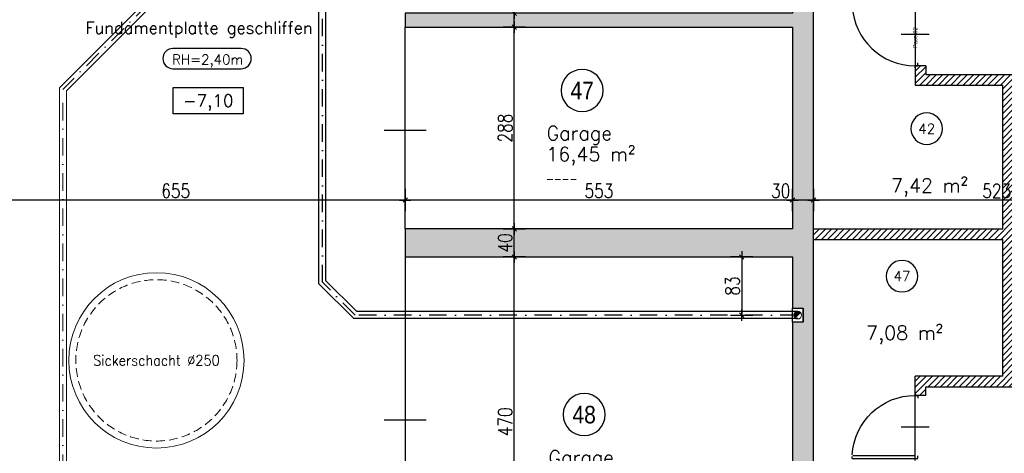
# Model space of a CAD drawing. Header units: centimetres. Extents: x -18458 to 60221, y -11985 to 33979.
# Tile 22 of 50: x 3222 to 4627, y 2050 to 2668. Entities that reach past the tile are written whole.
import ezdxf
from ezdxf.enums import TextEntityAlignment as Align

# ---------------------------------------------------------------- set-up
doc = ezdxf.new("R2010")
doc.units = ezdxf.units.CM
doc.header["$LTSCALE"] = 50
doc.header["$MEASUREMENT"] = 0
doc.header["$PDMODE"] = 34
doc.linetypes.add('HIDDEN', pattern=[0.375, 0.25, -0.125])
doc.linetypes.add('STRICHPUNKT', pattern=[1, 0.5, -0.25, 0, -0.25])
for name, color, linetype in [('01_Bemassung', 150, 'Continuous'), ('01_Installationen', 94, 'Continuous'), ('01_Mauern', 1, 'Continuous'), ('01_Mauern_Betonziegel', 147, 'Continuous'), ('01_Schraff_Beton', 5, 'Continuous'), ('01_Schraff_Betonziegel', 125, 'Continuous'), ('01_Text', 2, 'Continuous'), ('01_Tueren', 7, 'Continuous'), ('A-colgrid', 2, 'Continuous')]:
    doc.layers.add(name, color=color, linetype=linetype)
doc.layers.add('04_Inst_Abflüsse', color=44, linetype='Continuous', lineweight=9)
doc.layers.add('04_Inst_Weisswasser', color=142, linetype='Continuous', lineweight=9)
doc.styles.add('ReHe', font='AVGARDN.TTF')
doc.styles.add('Romans', font='Romans.shx')
doc.styles.add('SIPLEX1', font='romans.shx', dxfattribs={"width": 0.8})
doc.dimstyles.new('BEM-50_grundrisse', dxfattribs={"dimscale": 1.6, "dimtxt": 12.5, "dimasz": 0.4, "dimexe": 0.1, "dimexo": 0.5, "dimgap": 2, "dimtad": 1, "dimdec": 0, "dimrnd": 0.5, "dimzin": 12, "dimdsep": 46, "dimtxsty": 'SIPLEX1', "dimblk": 'bempkt', "dimcen": -0.2, "dimdle": 0.05, "dimse1": 1, "dimse2": 1, "dimclrd": 256, "dimclre": 256, "dimclrt": 256, "dimazin": 0, "dimtfac": 1, "dimtdec": 0, "dimtmove": 0, "dimatfit": 2, "dimldrblk": 'BEMPU', "dimfxl": 0, "dimtvp": 1, "dimtolj": 1, "dimtzin": 0, "dimarcsym": 0})
doc.dimstyles.new('Block_bem', dxfattribs={"dimtxt": 6, "dimasz": 0.18, "dimexe": 0.18, "dimexo": 0.0625, "dimgap": 2, "dimtad": 0, "dimdec": 0, "dimzin": 0, "dimdsep": 46, "dimtxsty": 'Standard', "dimcen": 0, "dimse1": 1, "dimse2": 1, "dimsd1": 1, "dimsd2": 1, "dimadec": 0, "dimazin": 0, "dimtfac": 1, "dimtdec": 0, "dimtix": 1, "dimtofl": 0, "dimtmove": 0, "dimatfit": 3, "dimfxl": 0, "dimtolj": 1, "dimtzin": 0, "dimarcsym": 0})

# ---------------------------------------------------------------- blocks, each defined once
blk = doc.blocks.new('rs_Keller')
at = {"layer": '01_Text', "color": 0}
blk.add_arc((0, 35), 22.5, 180.191, 179.809, dxfattribs=at)
at = {"layer": '01_Text', "color": 4, "style": 'Romans'}
blk.add_attdef('NR', text='', height=14, dxfattribs=at).set_placement((0, 35), align=Align.MIDDLE_CENTER)
at = {"layer": '01_Text', "color": 0, "style": 'Romans', "flags": 2}
blk.add_attdef('Keller', (-51.2, -26), '', height=20, dxfattribs=at)
at = {"layer": '01_Text', "color": 0, "style": 'Romans'}
blk.add_attdef('Nettofläche', (-51.2, -56), '', height=20, dxfattribs=at)
blk = doc.blocks.new('rs_Garage')
at = {"layer": '01_Text', "color": 0}
blk.add_arc((0, 40), 30, 180.191, 179.809, dxfattribs=at)
at = {"layer": '01_Text', "color": 0, "style": 'ReHe', "width": 0.9}
blk.add_attdef('GAR_NR', text='', height=25, dxfattribs=at).set_placement((0, 40), align=Align.MIDDLE_CENTER)
at = {"layer": '01_Text', "color": 0, "style": 'Romans'}
for tag, p in [('R_Bez', (-50.8, -31)), ('GAR_FL', (-51.2, -61))]:
    blk.add_attdef(tag, p, '', height=20, dxfattribs=at)
at = {"layer": 'Defpoints', "color": 91, "style": 'Romans'}
blk.add_attdef('Br_fl', (-51.5, -91), '', height=10, dxfattribs=at)
blk = doc.blocks.new('*D34')
at = {"layer": 'Defpoints', "color": 0}
for p in [(-86, 0), (-4, 0), (-86, -4)]:
    blk.add_point(p, dxfattribs=at)
at = {"layer": 'Defpoints', "color": 0, "insert": (-50, 0), "char_height": 6, "attachment_point": 5}
blk.add_mtext('\\A1;Pass 82', dxfattribs=at)
blk = doc.blocks.new('quote')
at = {"layer": '01_Text', "color": 0}
blk.add_lwpolyline([(50, 18.75), (50, -18.75), (-50, -18.75), (-50, 18.75)], close=True, dxfattribs=at)
at = {"layer": '01_Text', "color": 0, "style": 'Romans'}
blk.add_attdef('QUOTE', text='', height=17.5, dxfattribs=at).set_placement((0, -8.75), align=Align.CENTER)
blk = doc.blocks.new('ar015')
at = {"layer": '01_Text', "color": 0, "flags": 128}
blk.add_lwpolyline([(-49.4, -1.9), (48, -1.9, 1), (48, 26.9), (-49.4, 26.9, 1)], format="xyb", close=True, dxfattribs=at)
at = {"layer": '01_Text', "color": 1, "style": 'Romans'}
blk.add_attdef('Raumhöhe', text='', height=14, dxfattribs=at).set_placement((0, 0), align=Align.BOTTOM_CENTER)
blk = doc.blocks.new('bempkt')
at = {"layer": '01_Bemassung', "color": 0}
for p, q in [((0, -25), (0, 25)), ((12.5, 0), (-12.5, 0)), ((-4.95, -4.95), (4.95, 4.95))]:
    blk.add_line(p, q, dxfattribs=at)
blk = doc.blocks.new('*D387')
at = {"layer": '01_Bemassung', "lineweight": -2}
blk.add_line((4876.3, 2410.9), (4355.1, 2410.9), dxfattribs=at)
at = {"layer": 'Defpoints', "color": 0}
for p in [(4354.4, 2414.9), (4354.4, 2410.9), (4876.9, 2332.4)]:
    blk.add_point(p, dxfattribs=at)
at = {"layer": '01_Bemassung', "lineweight": -2, "xscale": 0.6400000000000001, "yscale": 0.6400000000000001, "zscale": 0.6400000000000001, "rotation": 180}
blk.add_blockref('bempkt', (4354.4, 2410.9), dxfattribs=at)
at = {"layer": '01_Bemassung', "lineweight": -2, "xscale": 0.6400000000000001, "yscale": 0.6400000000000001, "zscale": 0.6400000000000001}
blk.add_blockref('bempkt', (4876.9, 2410.9), dxfattribs=at)
at = {"layer": '01_Bemassung', "insert": (4615.7, 2424.1), "char_height": 20, "attachment_point": 5, "style": 'SIPLEX1'}
blk.add_mtext('\\A1;523', dxfattribs=at)
blk = doc.blocks.new('BEMPU')
at = {"layer": '01_Bemassung', "color": 4}
for p, q in [((0, -25), (0, 25)), ((5, 0), (-5, 0))]:
    blk.add_line(p, q, dxfattribs=at)
blk.add_circle((0, 0), 2.5, dxfattribs=at)
blk = doc.blocks.new('*D388')
at = {"layer": '01_Bemassung', "lineweight": -2}
for p, q in [((4324.4, 2410.9), (4291.5, 2410.9)), ((4353.8, 2410.9), (4325.1, 2410.9))]:
    blk.add_line(p, q, dxfattribs=at)
at = {"layer": 'Defpoints', "color": 0}
for p in [(4324.4, 2410.9), (4354.4, 2414.9), (4324.4, 2329.9)]:
    blk.add_point(p, dxfattribs=at)
at = {"layer": '01_Bemassung', "lineweight": -2, "xscale": 0.6400000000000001, "yscale": 0.6400000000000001, "zscale": 0.6400000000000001, "rotation": 180}
blk.add_blockref('bempkt', (4324.4, 2410.9), dxfattribs=at)
at = {"layer": '01_Bemassung', "lineweight": -2, "xscale": 0.6400000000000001, "yscale": 0.6400000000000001, "zscale": 0.6400000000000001}
blk.add_blockref('bempkt', (4354.4, 2410.9), dxfattribs=at)
at = {"layer": '01_Bemassung', "insert": (4307.6, 2424.1), "char_height": 20, "attachment_point": 5, "style": 'SIPLEX1'}
blk.add_mtext('\\A1;30', dxfattribs=at)
blk = doc.blocks.new('*D389')
at = {"layer": '01_Bemassung', "lineweight": -2}
blk.add_line((4323.8, 2410.9), (3772.6, 2410.9), dxfattribs=at)
at = {"layer": 'Defpoints', "color": 0}
for p in [(3771.9, 2410.9), (3771.9, 2329.9), (4324.4, 2329.9)]:
    blk.add_point(p, dxfattribs=at)
at = {"layer": '01_Bemassung', "lineweight": -2, "xscale": 0.6400000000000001, "yscale": 0.6400000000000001, "zscale": 0.6400000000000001, "rotation": 180}
blk.add_blockref('bempkt', (3771.9, 2410.9), dxfattribs=at)
at = {"layer": '01_Bemassung', "lineweight": -2, "xscale": 0.6400000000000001, "yscale": 0.6400000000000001, "zscale": 0.6400000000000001}
blk.add_blockref('bempkt', (4324.4, 2410.9), dxfattribs=at)
at = {"layer": '01_Bemassung', "insert": (4048.2, 2424.1), "char_height": 20, "attachment_point": 5, "style": 'SIPLEX1'}
blk.add_mtext('\\A1;553', dxfattribs=at)
blk = doc.blocks.new('*D390')
at = {"layer": '01_Bemassung', "lineweight": -2}
blk.add_line((3771.3, 2410.9), (3117.6, 2410.9), dxfattribs=at)
at = {"layer": 'Defpoints', "color": 0}
for p in [(3116.9, 2459.9), (3116.9, 2410.9), (3771.9, 2329.9)]:
    blk.add_point(p, dxfattribs=at)
at = {"layer": '01_Bemassung', "lineweight": -2, "xscale": 0.6400000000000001, "yscale": 0.6400000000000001, "zscale": 0.6400000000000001, "rotation": 180}
blk.add_blockref('bempkt', (3116.9, 2410.9), dxfattribs=at)
at = {"layer": '01_Bemassung', "lineweight": -2, "xscale": 0.6400000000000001, "yscale": 0.6400000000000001, "zscale": 0.6400000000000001}
blk.add_blockref('bempkt', (3771.9, 2410.9), dxfattribs=at)
at = {"layer": '01_Bemassung', "insert": (3444.4, 2424.1), "char_height": 20, "attachment_point": 5, "style": 'SIPLEX1'}
blk.add_mtext('\\A1;655', dxfattribs=at)
blk = doc.blocks.new('*D505')
at = {"layer": '01_Bemassung', "lineweight": -2}
blk.add_line((3927.5, 1860.5), (3927.5, 2329.2), dxfattribs=at)
at = {"layer": 'Defpoints', "color": 0}
for p in [(3927.5, 2329.9), (4048.2, 2329.9), (3918.2, 1859.9)]:
    blk.add_point(p, dxfattribs=at)
at = {"layer": '01_Bemassung', "lineweight": -2, "xscale": 0.6400000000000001, "yscale": 0.6400000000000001, "zscale": 0.6400000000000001}
for p, rotation in [((3927.5, 2329.9), 90), ((3927.5, 1859.9), 270)]:
    blk.add_blockref('bempkt', p, dxfattribs=dict(at, rotation=rotation))
at = {"layer": '01_Bemassung', "insert": (3914.3, 2094.9), "char_height": 20, "attachment_point": 5, "rotation": 90, "style": 'SIPLEX1'}
blk.add_mtext('\\A1;470', dxfattribs=at)
blk = doc.blocks.new('*D506')
at = {"layer": '01_Bemassung', "lineweight": -2}
blk.add_line((3927.5, 2330.5), (3927.5, 2369.2), dxfattribs=at)
at = {"layer": 'Defpoints', "color": 0}
for p in [(3927.5, 2369.9), (4048.2, 2369.9), (4048.2, 2329.9)]:
    blk.add_point(p, dxfattribs=at)
at = {"layer": '01_Bemassung', "lineweight": -2, "xscale": 0.6400000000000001, "yscale": 0.6400000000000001, "zscale": 0.6400000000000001}
for p, rotation in [((3927.5, 2369.9), 90), ((3927.5, 2329.9), 270)]:
    blk.add_blockref('bempkt', p, dxfattribs=dict(at, rotation=rotation))
at = {"layer": '01_Bemassung', "insert": (3914.3, 2349.9), "char_height": 20, "attachment_point": 5, "rotation": 90, "style": 'SIPLEX1'}
blk.add_mtext('\\A1;40', dxfattribs=at)
blk = doc.blocks.new('*D507')
at = {"layer": '01_Bemassung', "lineweight": -2}
blk.add_line((3927.5, 2370.5), (3927.5, 2656.7), dxfattribs=at)
at = {"layer": 'Defpoints', "color": 0}
for p in [(3927.5, 2657.4), (4048.2, 2657.4), (4048.2, 2369.9)]:
    blk.add_point(p, dxfattribs=at)
at = {"layer": '01_Bemassung', "lineweight": -2, "xscale": 0.6400000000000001, "yscale": 0.6400000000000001, "zscale": 0.6400000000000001}
for p, rotation in [((3927.5, 2657.4), 90), ((3927.5, 2369.9), 270)]:
    blk.add_blockref('bempkt', p, dxfattribs=dict(at, rotation=rotation))
at = {"layer": '01_Bemassung', "insert": (3914.3, 2513.6), "char_height": 20, "attachment_point": 5, "rotation": 90, "style": 'SIPLEX1'}
blk.add_mtext('\\A1;288', dxfattribs=at)
blk = doc.blocks.new('*D508')
at = {"layer": '01_Bemassung', "lineweight": -2}
for p, q in [((3927.5, 2677.4), (3927.5, 2710.3)), ((3927.5, 2658), (3927.5, 2676.7))]:
    blk.add_line(p, q, dxfattribs=at)
at = {"layer": 'Defpoints', "color": 0}
for p in [(3927.5, 2677.4), (4048.2, 2677.4), (4048.2, 2657.4)]:
    blk.add_point(p, dxfattribs=at)
at = {"layer": '01_Bemassung', "lineweight": -2, "xscale": 0.6400000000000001, "yscale": 0.6400000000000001, "zscale": 0.6400000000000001}
for p, rotation in [((3927.5, 2677.4), 90), ((3927.5, 2657.4), 270)]:
    blk.add_blockref('bempkt', p, dxfattribs=dict(at, rotation=rotation))
at = {"layer": '01_Bemassung', "insert": (3914.3, 2694.2), "char_height": 20, "attachment_point": 5, "rotation": 90, "style": 'SIPLEX1'}
blk.add_mtext('\\A1;20', dxfattribs=at)
blk = doc.blocks.new('A$C1D6161A0')
at = {"layer": '04_Inst_Abflüsse'}
blk.add_hatch(color=256, dxfattribs=at).paths.add_polyline_path([(1.6, 9.4), (9.4, 1.6, 0.618034), (6.3, 10.9, 0.236068)])
blk.add_line((9.4, 1.6), (1.6, 9.4), dxfattribs=at)
blk.add_circle((5.5, 5.5), 5.5, dxfattribs=at)
blk = doc.blocks.new('*D701')
at = {"layer": '01_Installationen', "lineweight": -2}
blk.add_line((4251.9, 2329.2), (4251.9, 2247.5), dxfattribs=at)
at = {"layer": 'Defpoints', "color": 0}
for p in [(4324.4, 2329.9), (4251.9, 2246.9), (4331.9, 2246.9)]:
    blk.add_point(p, dxfattribs=at)
at = {"layer": '01_Installationen', "lineweight": -2, "xscale": 0.6400000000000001, "yscale": 0.6400000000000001, "zscale": 0.6400000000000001}
for p, rotation in [((4251.9, 2329.9), 90), ((4251.9, 2246.9), 270)]:
    blk.add_blockref('bempkt', p, dxfattribs=dict(at, rotation=rotation))
at = {"layer": '01_Installationen', "insert": (4238.7, 2288.4), "char_height": 20, "attachment_point": 5, "rotation": 90, "style": 'SIPLEX1'}
blk.add_mtext('\\A1;83', dxfattribs=at)
blk = doc.blocks.new('*U33')
at = {"layer": '01_Tueren', "color": 0}
for p, q in [((0, 89.9), (-3, 89.9)), ((-45, 20), (-45, -20)), ((-93, 0), (-90, 0)), ((-90, 0), (-90, -4)), ((3, 0), (0, 0)), ((0, 0), (0, -4)), ((-90, -4), (-86, -4)), ((0, -4), (-4, -4))]:
    blk.add_line(p, q, dxfattribs=at)
blk.add_lwpolyline([(0, 89.9), (0, 0), (-4, 0), (-4, 88.8)], dxfattribs=at)
blk.add_arc((0, 0), 90, 93.1819, 180, dxfattribs=at)
at = {"layer": 'Defpoints', "color": 91}
blk.add_line((0, 0), (-90, 0), dxfattribs=at)
dim = blk.add_linear_dim(base=(-86, 0), p1=(-4, 0), p2=(-86, -4), angle=180, text='Pass <>', dimstyle='Block_bem', dxfattribs=at)
dim.commit()
dim.dimension.update_dxf_attribs({"geometry": '*D34', "text_midpoint": (-50, 0), "dimtype": 160})

msp = doc.modelspace()

# ---------------------------------------------------------------- hatches: boundary and pattern name
at = {"layer": '01_Schraff_Beton'}
h = msp.add_hatch(dxfattribs=at)
h.set_pattern_fill('ANSI33', color=256, scale=50, style=0)
h.paths.add_polyline_path([(4354.4, 2969.9), (4324.4, 2969.9), (4324.4, 2677.4), (3771.9, 2677.4), (3771.9, 2657.4), (4324.4, 2657.4), (4324.4, 2369.9), (3771.9, 2369.9), (3771.9, 2329.9), (4324.4, 2329.9), (4324.4, 2256.9), (4339.4, 2256.9), (4339.4, 2236.9), (4324.4, 2236.9), (4324.4, 1859.9), (3511.9, 1859.9), (3511.9, 1279.9), (3536.9, 1279.9), (3536.9, 1804.9), (3566.9, 1804.9), (3566.9, 1829.9), (3829.2, 1829.9), (3829.2, 1279.9), (3849.2, 1279.9), (3849.2, 1829.9), (4538.3, 1829.9), (4538.3, 1515.6), (4525.9, 1304.9), (4153.3, 1304.9), (4153.3, 1279.9), (4524.5, 1279.9), (4520.3, 1208.3), (4545.2, 1206.8), (4563.3, 1514.9), (4563.3, 1859.9), (4354.4, 1859.9)])
at = {"layer": '01_Schraff_Betonziegel'}
h = msp.add_hatch(dxfattribs=at)
h.set_pattern_fill('ANSI31', color=256, scale=50, style=0)
h.set_pattern_definition([(45, (20000, -20000), (-4.4194174, 4.4194174), [])])
h.paths.add_polyline_path([(5401.9, 2357.4), (5401.9, 2372.4), (5019.4, 2372.4), (5019.4, 2574.9), (5255.4, 2574.9), (5255.4, 2589.9), (4939.4, 2589.9), (4939.4, 2574.9), (5004.4, 2574.9), (5004.4, 2369.9), (4639.4, 2369.9), (4639.4, 2574.9), (4849.4, 2574.9), (4849.4, 2589.9), (4514.4, 2589.9), (4514.4, 2602.4), (4499.4, 2602.4), (4499.4, 2574.9), (4624.4, 2574.9), (4624.4, 2369.9), (4354.4, 2369.9), (4354.4, 2354.9), (4624.4, 2354.9), (4624.4, 2159.9), (4499.4, 2159.9), (4499.4, 2132.5), (4514.4, 2132.5), (4514.4, 2144.9), (4849.4, 2144.9), (4849.4, 2159.9), (4639.4, 2159.9), (4639.4, 2354.9), (4876.9, 2354.9), (4876.9, 2367.4), (4911.9, 2367.4), (4911.9, 2354.9), (5004.4, 2354.9), (5004.4, 2159.9), (4939.4, 2159.9), (4939.4, 2144.9), (5255.4, 2144.9), (5255.4, 2159.9), (5019.4, 2159.9), (5019.4, 2357.4)])

# ---------------------------------------------------------------- linework, layer by layer
at = {"layer": '01_Installationen'}
for p, q in [((3648.7, 2291.6), (3648.7, 2743.3)), ((3658.7, 2295.8), (3658.7, 2747.4)), ((3698.5, 2241.9), (3648.7, 2291.6)), ((3702.6, 2251.9), (3658.7, 2295.8)), ((4331.9, 2251.9), (3702.6, 2251.9)), ((4324.4, 2236.9), (4324.4, 2256.9)), ((4331.9, 2241.9), (3698.5, 2241.9))]:
    msp.add_line(p, q, dxfattribs=at)
at = {"layer": '01_Installationen', "linetype": 'STRICHPUNKT'}
for p, q in [((3653.7, 2293.7), (3653.7, 2745.3)), ((3700.6, 2246.9), (3653.7, 2293.7)), ((4331.9, 2246.9), (3700.6, 2246.9))]:
    msp.add_line(p, q, dxfattribs=at)
at = {"layer": '01_Mauern'}
for p, q in [((4354.4, 1859.9), (4354.4, 2969.9)), ((4339.4, 2236.9), (4339.4, 2256.9))]:
    msp.add_line(p, q, dxfattribs=at)
msp.add_lwpolyline([(2566.9, 3629.9), (4571.9, 3629.9), (4571.9, 3299.9), (3771.9, 3299.9), (3771.9, 3279.9), (4571.9, 3279.9), (4571.9, 2999.9), (3771.9, 2999.9), (3771.9, 2969.9), (4324.4, 2969.9), (4324.4, 2677.4), (3771.9, 2677.4), (3771.9, 2657.4), (4324.4, 2657.4), (4324.4, 2369.9), (3771.9, 2369.9), (3771.9, 2329.9), (4324.4, 2329.9), (4324.4, 2256.9), (4339.4, 2256.9), (4339.4, 2236.9), (4324.4, 2236.9), (4324.4, 1859.9)], dxfattribs=at)
at = {"layer": '01_Mauern_Betonziegel'}
for p, q in [((4514.4, 2602.4), (4499.4, 2602.4)), ((4499.4, 2602.4), (4499.4, 2574.9)), ((4514.4, 2602.4), (4514.4, 2589.9)), ((4514.4, 2589.9), (4849.4, 2589.9)), ((4499.4, 2574.9), (4624.4, 2574.9)), ((4624.4, 2369.9), (4624.4, 2574.9)), ((4354.4, 2369.9), (4624.4, 2369.9)), ((4354.4, 2354.9), (4624.4, 2354.9)), ((4624.4, 2159.9), (4624.4, 2354.9)), ((4624.4, 2159.9), (4499.4, 2159.9)), ((4499.4, 2132.5), (4499.4, 2159.9)), ((4514.4, 2144.9), (4849.4, 2144.9)), ((4514.4, 2132.5), (4514.4, 2144.9)), ((4514.4, 2132.5), (4499.4, 2132.5))]:
    msp.add_line(p, q, dxfattribs=at)
at = {"layer": '01_Tueren'}
for p, q in [((3771.9, 2369.9), (3771.9, 2657.4)), ((3801.9, 2509.9), (3741.9, 2509.9)), ((3771.9, 2329.9), (3771.9, 1857.4)), ((3741.9, 2097.4), (3801.9, 2097.4))]:
    msp.add_line(p, q, dxfattribs=at)
at = {"layer": '04_Inst_Abflüsse', "linetype": 'STRICHPUNKT'}
for p in [(3653.7, 2939), (3283.4, 1021.4)]:
    msp.add_line(p, (3283.4, 2568.7), dxfattribs=at)
at = {"layer": '04_Inst_Abflüsse'}
for p, q in [((3658.7, 2937), (3288.4, 2566.6)), ((3517, 2809.4), (3278.4, 2570.8)), ((3278.4, 1021.4), (3278.4, 2570.8)), ((3288.4, 1021.4), (3288.4, 2566.6)), ((4354.4, 2236.9), (4354.4, 2256.9))]:
    msp.add_line(p, q, dxfattribs=at)
at = {"layer": '04_Inst_Weisswasser'}
msp.add_circle((3416.9, 2182.4), 125, dxfattribs=at)
at = {"layer": '04_Inst_Weisswasser', "color": 142, "linetype": 'HIDDEN'}
msp.add_circle((3416.9, 2182.4), 115, dxfattribs=at)

# ---------------------------------------------------------------- block references
at = {"layer": '01_Installationen', "xscale": -1}
msp.add_blockref('A$C1D6161A0', (4337.4, 2241.4), dxfattribs=at)
at = {"layer": '01_Text'}
ref = msp.add_blockref('ar015', (3489.9, 2600.1), dxfattribs=at)
ref.add_attrib('Raumhöhe', 'RH=2,40m', dxfattribs={"color": 4, "height": 14, "style": 'Romans'}).set_placement((3489.9, 2600.1), align=Align.BOTTOM_CENTER)
msp.add_blockref('quote', (3490.8, 2552.7), dxfattribs=at).add_auto_attribs({'QUOTE': '-7,10'})
ref = msp.add_blockref('rs_Keller', (4515.9, 2477.6), dxfattribs=at)
ref.add_attrib('NR', '42', dxfattribs={"color": 4, "height": 14, "rotation": 360, "style": 'Romans'}).set_placement((4515.9, 2512.6), align=Align.MIDDLE_CENTER)
ref.add_attrib('Nettofläche', '7,42 m²', (4464.8, 2421.6), dxfattribs={"color": 0, "height": 20, "rotation": 360, "style": 'Romans'})
ref = msp.add_blockref('rs_Keller', (4480.6, 2267.4), dxfattribs=at)
ref.add_attrib('NR', '47', dxfattribs={"color": 4, "height": 14, "rotation": 360, "style": 'Romans'}).set_placement((4480.6, 2302.4), align=Align.MIDDLE_CENTER)
ref.add_attrib('Nettofläche', '7,08 m²', (4429.4, 2211.5), dxfattribs={"color": 0, "height": 20, "rotation": 360, "style": 'Romans'})
at = {"layer": '01_Tueren', "rotation": 90}
msp.add_blockref('*U33', (4499.4, 2692.4), dxfattribs=at)
at = {"layer": '01_Tueren', "xscale": -1, "rotation": 90}
msp.add_blockref('*U33', (4499.4, 2042.5), dxfattribs=at)
at = {"layer": 'A-colgrid'}
for p, values in [((4024.3, 2527.2), {'GAR_NR': '47', 'R_Bez': 'Garage', 'GAR_FL': '16,45 m²', 'Br_fl': '----'}), ((4027.1, 2065.1), {'GAR_NR': '48', 'R_Bez': 'Garage', 'GAR_FL': '26,76 m²', 'Br_fl': '----'})]:
    msp.add_blockref('rs_Garage', p, dxfattribs=at).add_auto_attribs(values)

# ---------------------------------------------------------------- texts
at = {"layer": '01_Text', "style": 'Romans'}
msp.add_text('Fundamentplatte geschliffen', height=17, dxfattribs=at).set_placement((3315.5, 2648))
at = {"layer": '04_Inst_Weisswasser', "style": 'SIPLEX1', "width": 0.9}
msp.add_text('Sickerschacht %%C250', height=15, dxfattribs=at).set_placement((3416.9, 2182.4), align=Align.MIDDLE_CENTER)

# ---------------------------------------------------------------- dimensions: what is measured, and where the dimension line sits
at = {"layer": '01_Bemassung'}
for base, p1, p2, picture, middle in [((3927.5, 2677.4), (4048.2, 2657.4), (4048.2, 2677.4), '*D508', (3914.3, 2694.2)), ((3927.5069613, 2657.3735016), (4048.1716327, 2369.8735016), (4048.1716327, 2657.3735016), '*D507', (3914.3069613, 2513.6235016)), ((3927.5, 2369.9), (4048.2, 2329.9), (4048.2, 2369.9), '*D506', (3914.3, 2349.9)), ((3927.5, 2329.9), (3918.2, 1859.9), (4048.2, 2329.9), '*D505', (3914.3, 2094.9))]:
    dim = msp.add_linear_dim(base=base, p1=p1, p2=p2, angle=90, dimstyle='BEM-50_grundrisse', dxfattribs=at)
    dim.commit()
    dim.dimension.update_dxf_attribs({"geometry": picture, "text_midpoint": middle})
for base, p1, p2, picture, middle in [((3116.9, 2410.9), (3771.9, 2329.9), (3116.9, 2459.9), '*D390', (3444.4, 2424.1)), ((3771.9216327, 2410.8997157), (4324.4216327, 2329.8735017), (3771.9216327, 2329.8735016), '*D389', (4048.1716327, 2424.0997157)), ((4324.4, 2410.9), (4354.4, 2414.9), (4324.4, 2329.9), '*D388', (4307.6, 2424.1)), ((4354.4216327, 2410.8997157), (4876.9216327, 2332.3735016), (4354.4216327, 2414.8735016), '*D387', (4615.6716327, 2424.0997157))]:
    dim = msp.add_linear_dim(base=base, p1=p1, p2=p2, dimstyle='BEM-50_grundrisse', dxfattribs=at)
    dim.commit()
    dim.dimension.update_dxf_attribs({"geometry": picture, "text_midpoint": middle})
at = {"layer": '01_Installationen'}
dim = msp.add_linear_dim(base=(4251.9, 2246.9), p1=(4324.4, 2329.9), p2=(4331.9, 2246.9), angle=90, dimstyle='BEM-50_grundrisse', override={"dimfxl": 0.18, "dimfxlon": 1, "dimarcsym": 2}, dxfattribs=at)
dim.commit()
dim.dimension.update_dxf_attribs({"geometry": '*D701', "text_midpoint": (4238.7, 2288.4)})

doc.saveas('drawing.dxf')
